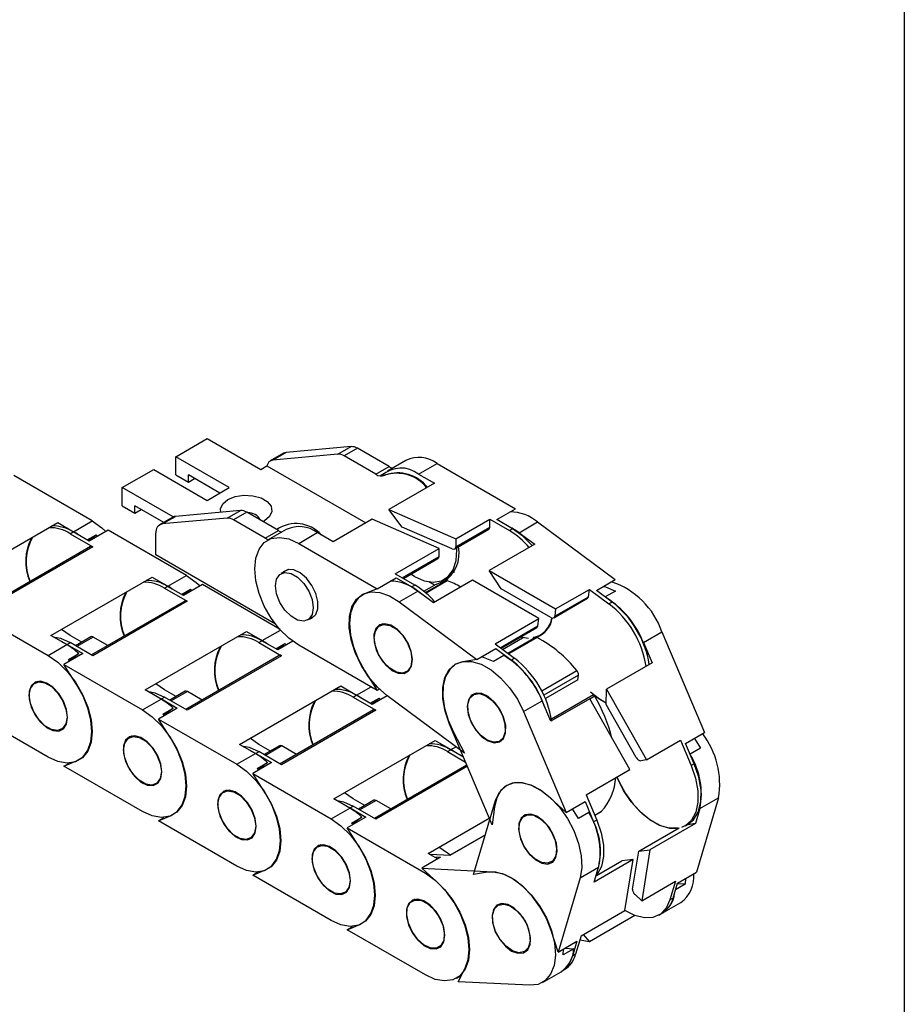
# Model space of a CAD drawing. Header units: millimetres. Extents: x 10 to 410, y 10 to 314.
# Tile 6 of 7: x 367 to 410, y 220 to 268. Entities that reach past the tile are written whole.
import ezdxf

# ---------------------------------------------------------------- set-up
doc = ezdxf.new("R2010")
doc.units = ezdxf.units.MM
doc.header["$LTSCALE"] = 1.5
doc.layers.add('TEXT', color=140, linetype='Continuous', lineweight=25)

msp = doc.modelspace()

# ---------------------------------------------------------------- linework, layer by layer
for p, q in [((374.472, 246.791), (375.987, 247.666)), ((375.987, 247.666), (378.564, 246.178)), ((382.92, 247.279), (379.79, 247)), ((382.283, 246.912), (382.92, 247.279)), ((383.223, 247.198), (382.586, 246.831)), ((384.753, 246.315), (383.223, 247.198)), ((377.049, 245.304), (374.472, 246.791)), ((374.472, 245.916), (374.472, 246.791)), ((379.665, 246.961), (379.028, 246.593)), ((379.79, 247), (379.154, 246.632)), ((382.283, 246.912), (379.154, 246.632)), ((384.117, 245.947), (382.586, 246.831)), ((371.896, 245.304), (373.411, 246.179)), ((373.411, 246.179), (375.988, 244.691)), ((378.564, 246.178), (378.867, 246.353)), ((378.867, 246.353), (383.63, 243.603)), ((384.117, 245.947), (384.753, 246.315)), ((385.564, 246.617), (384.67, 246.101)), ((386.169, 245.952), (387.063, 246.468)), ((387.063, 246.468), (390.844, 244.285)), ((370.444, 243.698), (366.663, 245.881)), ((374.472, 245.916), (375.078, 245.566)), ((376.594, 245.041), (375.078, 245.916)), ((375.078, 245.566), (375.078, 245.916)), ((375.078, 245.566), (375.381, 245.741)), ((384.509, 245.986), (384.342, 245.889)), ((384.571, 245.92), (384.541, 245.902)), ((386.169, 245.952), (386.934, 245.511)), ((374.346, 243.89), (371.896, 245.304)), ((371.896, 244.429), (371.896, 245.304)), ((375.988, 244.691), (377.049, 245.304)), ((386.934, 245.511), (384.742, 244.245)), ((371.896, 244.429), (372.502, 244.079)), ((373.891, 243.628), (372.502, 244.429)), ((372.502, 244.079), (372.502, 244.429)), ((372.502, 244.079), (372.805, 244.254)), ((389.935, 243.761), (390.844, 244.285)), ((374.331, 243.882), (373.695, 243.514)), ((373.82, 243.553), (374.457, 243.921)), ((376.95, 243.833), (373.82, 243.553)), ((377.586, 244.2), (374.457, 243.921)), ((376.95, 243.833), (377.586, 244.2)), ((377.889, 244.119), (377.253, 243.752)), ((379.42, 243.236), (377.889, 244.119)), ((383.93, 243.777), (382.055, 242.694)), ((387.157, 242.373), (383.93, 243.777)), ((384.742, 244.245), (387.97, 242.842)), ((385.384, 243.406), (384.742, 244.245)), ((387.97, 242.842), (389.597, 243.781)), ((389.597, 243.396), (389.597, 243.781)), ((389.597, 243.781), (390.548, 243.232)), ((363.906, 240.806), (368.785, 243.623)), ((368.785, 243.623), (369.55, 243.182)), ((369.55, 243.182), (370.444, 243.698)), ((378.783, 242.868), (377.253, 243.752)), ((378.745, 243.712), (378.666, 243.671)), ((387.797, 242.357), (385.384, 243.406)), ((387.97, 242.457), (389.597, 243.396)), ((390.7, 243.319), (389.935, 243.761)), ((390.7, 243.319), (390.548, 243.232)), ((391.011, 243.133), (391.905, 243.649)), ((391.905, 243.649), (395.649, 240.879)), ((369.383, 243.085), (369.535, 243.173)), ((369.383, 243.085), (370.474, 242.456)), ((370.299, 242.732), (369.535, 243.173)), ((370.202, 242.788), (370.635, 243.038)), ((370.261, 242.754), (370.635, 243.038)), ((371.209, 243.256), (370.299, 242.732)), ((370.635, 243.038), (370.709, 242.968)), ((374.99, 241.074), (371.209, 243.256)), ((373.517, 242.059), (373.517, 243.122)), ((378.783, 242.868), (379.42, 243.236)), ((379.791, 243.284), (378.897, 242.768)), ((380.396, 242.619), (381.29, 243.135)), ((382.055, 242.694), (381.29, 243.135)), ((387.919, 242.355), (389.553, 243.298)), ((387.97, 242.842), (387.97, 242.457)), ((391.011, 243.133), (391.768, 242.573)), ((370.367, 242.466), (365.866, 239.868)), ((370.474, 242.456), (365.929, 239.831)), ((380.396, 242.619), (384.177, 240.437)), ((385.051, 241.157), (387.157, 242.373)), ((387.157, 241.988), (387.157, 242.373)), ((391.768, 242.573), (389.577, 241.308)), ((379.279, 238.733), (373.517, 242.059)), ((385.385, 240.964), (387.157, 241.988)), ((385.447, 240.928), (387.107, 241.886)), ((368.452, 238.182), (373.331, 240.999)), ((373.331, 240.999), (374.096, 240.557)), ((374.096, 240.557), (374.99, 241.074)), ((379.898, 241.367), (379.542, 241.161)), ((384.177, 240.437), (385.087, 240.961)), ((385.051, 241.157), (386.003, 240.608)), ((385.087, 240.961), (385.851, 240.52)), ((385.972, 241.027), (385.795, 241.129)), ((387.752, 241.172), (387.902, 241.258)), ((387.888, 241.25), (387.895, 241.246)), ((389.577, 241.308), (392.776, 239.464)), ((390.145, 240.426), (389.577, 241.308)), ((373.929, 240.461), (374.08, 240.549)), ((373.929, 240.461), (375.02, 239.831)), ((374.845, 240.107), (374.08, 240.549)), ((375.754, 240.632), (374.845, 240.107)), ((379.495, 238.473), (375.754, 240.632)), ((386.003, 240.608), (385.851, 240.52)), ((386.423, 240.316), (386.934, 240.611)), ((386.504, 240.249), (387.486, 240.815)), ((387.554, 240.815), (386.532, 240.225)), ((386.934, 240.611), (386.666, 240.766)), ((388.764, 240.839), (386.889, 239.756)), ((387.544, 240.866), (386.934, 240.611)), ((387.378, 240.77), (387.544, 240.866)), ((387.486, 240.815), (387.378, 240.77)), ((387.419, 240.883), (387.449, 240.901)), ((391.964, 238.995), (388.764, 240.839)), ((394.74, 240.354), (395.649, 240.879)), ((374.747, 240.164), (375.18, 240.414)), ((374.807, 240.129), (375.18, 240.414)), ((375.18, 240.414), (375.255, 240.344)), ((384.177, 240.437), (383.567, 240.182)), ((385.238, 239.8), (386.132, 240.317)), ((386.889, 239.756), (386.132, 240.317)), ((392.537, 239.047), (390.145, 240.426)), ((392.73, 239.11), (394.357, 240.049)), ((392.776, 239.464), (394.403, 240.403)), ((394.357, 240.049), (394.403, 240.403)), ((394.403, 240.403), (395.346, 239.706)), ((395.497, 239.794), (394.74, 240.354)), ((395.653, 240.324), (395.163, 240.041)), ((374.913, 239.842), (370.411, 237.244)), ((375.02, 239.831), (370.474, 237.207)), ((385.238, 239.8), (388.982, 237.03)), ((392.682, 239.032), (394.314, 239.974)), ((395.497, 239.794), (395.346, 239.706)), ((364.542, 239.408), (368.323, 237.225)), ((380.827, 238.934), (381.184, 239.14)), ((392.776, 239.464), (392.73, 239.11)), ((384.444, 238.743), (384.299, 238.659)), ((389.858, 237.779), (391.964, 238.995)), ((390.106, 237.595), (391.917, 238.641)), ((390.144, 237.567), (391.87, 238.564)), ((391.917, 238.641), (391.964, 238.995)), ((369.217, 237.741), (368.452, 238.182)), ((369.383, 238.186), (368.963, 238.477)), ((369.939, 237.866), (369.383, 238.186)), ((370.379, 238.12), (369.636, 237.691)), ((370.486, 238.109), (369.699, 237.655)), ((371.199, 237.698), (370.486, 238.109)), ((372.998, 235.558), (377.877, 238.375)), ((377.877, 238.375), (378.641, 237.933)), ((378.641, 237.933), (379.523, 238.442)), ((390.47, 237.326), (391.807, 238.099)), ((391.879, 238.084), (390.512, 237.295)), ((391.176, 238.063), (391.144, 238.087)), ((391.807, 238.099), (391.687, 238.079)), ((397.005, 237.846), (397.899, 238.362)), ((397.899, 238.362), (399.948, 233.51)), ((368.323, 237.225), (369.217, 237.741)), ((368.979, 237.878), (369.232, 237.75)), ((369.232, 237.75), (369.383, 237.837)), ((369.232, 237.75), (369.996, 237.308)), ((370.474, 237.207), (369.383, 237.837)), ((378.475, 237.837), (378.626, 237.925)), ((378.475, 237.837), (379.566, 237.207)), ((379.391, 237.483), (378.626, 237.925)), ((379.293, 237.54), (379.726, 237.79)), ((379.352, 237.505), (379.726, 237.79)), ((380.117, 237.903), (379.391, 237.483)), ((379.726, 237.79), (379.801, 237.72)), ((384.177, 235.537), (380.396, 237.72)), ((389.858, 237.779), (390.8, 237.082)), ((390.22, 237.511), (391.176, 238.063)), ((391.221, 238.071), (391.176, 238.063)), ((397.005, 237.846), (397.419, 236.864)), ((369.996, 237.308), (369.087, 236.783)), ((369.301, 237.02), (369.801, 237.308)), ((369.801, 237.308), (369.356, 236.969)), ((379.458, 237.218), (374.957, 234.619)), ((379.566, 237.207), (375.02, 234.583)), ((388.982, 237.03), (389.891, 237.555)), ((390.274, 237.219), (389.774, 236.93)), ((389.891, 237.555), (390.648, 236.994)), ((369.697, 235.824), (369.087, 236.783)), ((369.087, 236.783), (372.868, 234.601)), ((369.356, 236.969), (369.301, 237.02)), ((388.982, 237.03), (388.305, 236.918)), ((390.8, 237.082), (390.648, 236.994)), ((397.419, 236.864), (395.228, 235.599)), ((383.567, 236.497), (384.177, 235.537)), ((385.585, 236.432), (385.73, 236.516)), ((392.103, 235.514), (393.796, 236.492)), ((393.874, 236.269), (392.206, 235.306)), ((393.845, 236.046), (393.874, 236.269)), ((367.824, 235.972), (367.68, 235.889)), ((373.929, 235.562), (373.509, 235.853)), ((377.543, 232.934), (382.422, 235.751)), ((382.422, 235.751), (383.187, 235.309)), ((393.845, 236.046), (392.28, 235.142)), ((393.842, 236.029), (393.845, 236.046)), ((373.762, 235.117), (372.998, 235.558)), ((373.524, 235.254), (373.777, 235.125)), ((374.484, 235.241), (373.929, 235.562)), ((374.925, 235.496), (374.182, 235.067)), ((375.032, 235.485), (374.245, 235.031)), ((375.744, 235.074), (375.032, 235.485)), ((383.02, 235.213), (383.172, 235.3)), ((383.936, 234.859), (383.172, 235.3)), ((383.187, 235.309), (383.88, 235.709)), ((384.663, 235.278), (383.936, 234.859)), ((384.283, 235.598), (384.177, 235.537)), ((388.39, 232.52), (384.646, 235.291)), ((388.942, 235.41), (388.801, 235.328)), ((392.574, 234.169), (394.597, 235.336)), ((394.662, 235.254), (394.423, 235.117)), ((394.597, 235.336), (394.46, 235.462)), ((394.754, 235.196), (394.65, 235.273)), ((395.204, 234.854), (395.228, 235.599)), ((395.228, 235.599), (397.159, 232.198)), ((372.868, 234.601), (373.762, 235.117)), ((373.777, 235.125), (373.929, 235.213)), ((373.777, 235.125), (374.542, 234.684)), ((375.02, 234.583), (373.929, 235.213)), ((383.02, 235.213), (384.111, 234.583)), ((383.839, 234.915), (384.272, 235.165)), ((383.898, 234.881), (384.272, 235.165)), ((384.272, 235.165), (384.347, 235.096)), ((391.232, 234.513), (392.126, 235.029)), ((392.54, 234.048), (392.126, 235.029)), ((394.415, 235.13), (392.54, 234.048)), ((396.347, 231.729), (394.415, 235.13)), ((395.206, 234.918), (394.754, 235.196)), ((396.648, 232.312), (395.204, 234.854)), ((368.323, 232.326), (364.542, 234.508)), ((374.542, 234.684), (373.633, 234.159)), ((373.847, 234.396), (374.347, 234.684)), ((373.901, 234.345), (373.847, 234.396)), ((374.347, 234.684), (373.901, 234.345)), ((384.004, 234.594), (379.503, 231.995)), ((384.111, 234.583), (379.566, 231.959)), ((391.232, 234.513), (393.281, 229.661)), ((374.243, 233.2), (373.633, 234.159)), ((373.633, 234.159), (377.414, 231.976)), ((389.716, 229.064), (387.666, 233.916)), ((368.965, 233.662), (369.11, 233.745)), ((372.37, 233.348), (372.225, 233.265)), ((387.859, 233.526), (388.39, 232.52)), ((399.039, 232.985), (399.948, 233.51)), ((378.308, 232.493), (377.543, 232.934)), ((378.475, 232.938), (378.054, 233.229)), ((379.03, 232.617), (378.475, 232.938)), ((379.471, 232.872), (378.728, 232.443)), ((382.089, 230.31), (386.968, 233.126)), ((386.968, 233.126), (387.733, 232.685)), ((390.086, 233.101), (390.242, 233.191)), ((397.159, 232.198), (398.786, 233.137)), ((398.786, 233.137), (399.302, 231.916)), ((399.454, 232.003), (399.039, 232.985)), ((399.46, 233.228), (399.751, 232.758)), ((377.414, 231.976), (378.308, 232.493)), ((378.07, 232.63), (378.323, 232.501)), ((378.323, 232.501), (378.475, 232.589)), ((378.323, 232.501), (379.088, 232.06)), ((379.566, 231.959), (378.475, 232.589)), ((379.578, 232.861), (378.79, 232.406)), ((380.29, 232.45), (379.578, 232.861)), ((387.566, 232.589), (387.718, 232.676)), ((387.566, 232.589), (388.44, 232.084)), ((388.342, 232.316), (387.718, 232.676)), ((387.733, 232.685), (387.977, 232.826)), ((399.751, 232.758), (399.256, 232.472)), ((369.087, 231.884), (369.697, 232.139)), ((369.087, 231.884), (369.356, 232.039)), ((379.088, 232.06), (378.179, 231.535)), ((378.393, 231.771), (378.893, 232.06)), ((378.893, 232.06), (378.447, 231.721)), ((388.501, 231.941), (384.049, 229.371)), ((397.159, 232.198), (396.879, 232.151)), ((399.454, 232.003), (399.302, 231.916)), ((372.868, 229.701), (369.087, 231.884)), ((378.789, 230.576), (378.179, 231.535)), ((378.179, 231.535), (381.96, 229.352)), ((378.447, 231.721), (378.393, 231.771)), ((388.525, 231.883), (384.111, 229.335)), ((394.241, 230.513), (396.347, 231.729)), ((373.511, 231.038), (373.656, 231.121)), ((395.737, 231.319), (395.717, 231.365)), ((376.916, 230.724), (376.771, 230.64)), ((383.02, 230.314), (382.6, 230.605)), ((394.241, 230.513), (394.756, 229.292)), ((382.854, 229.868), (382.089, 230.31)), ((383.576, 229.993), (383.02, 230.314)), ((384.016, 230.247), (383.273, 229.819)), ((384.123, 230.237), (383.336, 229.782)), ((384.836, 229.826), (384.123, 230.237)), ((388.819, 226.663), (389.883, 230.239)), ((393.281, 229.661), (392.509, 230.37)), ((393.281, 229.661), (394.19, 230.186)), ((394.19, 230.186), (394.605, 229.204)), ((400.621, 230.359), (399.558, 226.783)), ((399.727, 229.843), (400.621, 230.359)), ((381.96, 229.352), (382.854, 229.868)), ((382.616, 230.006), (382.869, 229.877)), ((382.869, 229.877), (383.02, 229.965)), ((382.869, 229.877), (383.633, 229.436)), ((384.111, 229.335), (383.02, 229.965)), ((389.827, 229.921), (389.716, 229.064)), ((391.396, 229.567), (391.27, 229.494)), ((393.871, 229.364), (393.581, 229.834)), ((394.372, 229.652), (393.871, 229.364)), ((394.657, 229.526), (394.986, 229.715)), ((394.658, 229.524), (394.972, 229.705)), ((394.972, 229.705), (394.986, 229.715)), ((399.727, 229.843), (399.512, 229.12)), ((373.633, 229.26), (374.243, 229.515)), ((373.633, 229.26), (373.902, 229.415)), ((377.414, 227.077), (373.633, 229.26)), ((383.633, 229.436), (382.724, 228.911)), ((382.938, 229.147), (383.438, 229.436)), ((383.013, 229.078), (382.938, 229.147)), ((383.438, 229.436), (382.993, 229.097)), ((386.635, 227.686), (389.58, 229.386)), ((394.756, 229.292), (394.605, 229.204)), ((399.512, 229.12), (397.321, 227.854)), ((399.019, 229.019), (399.171, 229.107)), ((399.512, 229.12), (399.06, 229.043)), ((383.334, 227.952), (382.724, 228.911)), ((382.724, 228.911), (386.505, 226.728)), ((396.776, 227.794), (398.722, 228.917)), ((398.669, 228.909), (398.722, 228.917)), ((378.057, 228.413), (378.201, 228.497)), ((389.39, 228.58), (387.654, 227.578)), ((389.384, 228.561), (387.679, 227.577)), ((381.461, 228.1), (381.317, 228.016)), ((387.089, 227.423), (386.635, 227.686)), ((387.566, 227.69), (387.146, 227.981)), ((387.706, 227.608), (387.566, 227.69)), ((396.478, 225.965), (396.776, 227.794)), ((396.776, 227.794), (397.321, 227.854)), ((397.321, 227.854), (396.922, 225.408)), ((387.231, 227.505), (386.321, 226.98)), ((387.679, 227.577), (386.74, 227.625)), ((386.921, 227.521), (387.231, 227.505)), ((392.556, 227.267), (392.72, 227.362)), ((396.508, 227.386), (394.633, 226.303)), ((394.743, 226.62), (395.964, 227.325)), ((396.508, 227.386), (395.964, 227.325)), ((396.11, 224.939), (396.508, 227.386)), ((378.179, 226.636), (378.789, 226.891)), ((378.179, 226.636), (378.447, 226.791)), ((387.095, 226.273), (386.321, 226.98)), ((386.321, 226.98), (389.762, 226.804)), ((386.505, 226.728), (386.561, 226.761)), ((389.496, 226.778), (388.819, 226.663)), ((393.954, 226.51), (394.848, 227.026)), ((394.633, 226.303), (394.848, 227.026)), ((398.649, 226.258), (399.558, 226.783)), ((381.96, 224.453), (378.179, 226.636)), ((393.954, 226.51), (392.891, 222.934)), ((396.922, 225.408), (398.55, 226.348)), ((398.55, 226.348), (398.282, 225.448)), ((398.433, 225.535), (398.649, 226.258)), ((399.036, 226.482), (399.023, 226.197)), ((382.602, 225.789), (382.747, 225.873)), ((399.023, 226.197), (398.549, 225.923)), ((399.023, 226.197), (398.636, 226.216)), ((386.007, 225.476), (385.863, 225.392)), ((396.922, 225.408), (396.602, 225.701)), ((397.915, 224.802), (398.809, 225.318)), ((398.433, 225.535), (398.282, 225.448)), ((390.121, 225.26), (389.997, 225.189)), ((394.004, 223.723), (396.11, 224.939)), ((396.593, 224.695), (394.407, 223.433)), ((397.746, 224.714), (397.898, 224.801)), ((382.724, 224.012), (383.334, 224.267)), ((382.724, 224.012), (382.993, 224.167)), ((386.505, 221.829), (382.724, 224.012)), ((392.891, 222.934), (392.558, 223.973)), ((392.891, 222.934), (393.8, 223.459)), ((393.8, 223.459), (393.585, 222.736)), ((394.004, 223.723), (393.736, 222.824)), ((394.407, 223.433), (393.941, 223.511)), ((394.095, 223.776), (394.407, 223.433)), ((387.148, 223.165), (387.293, 223.249)), ((391.283, 222.962), (391.442, 223.054)), ((393.644, 223.091), (393.144, 222.803)), ((393.144, 222.803), (393.157, 223.088)), ((393.202, 223.114), (393.644, 223.091)), ((393.736, 222.824), (393.585, 222.736)), ((388.081, 221.506), (388.418, 222.156)), ((392.142, 221.469), (393.036, 221.985)), ((393.141, 222.055), (393.2, 222.09)), ((388.005, 221.68), (388.242, 221.817)), ((391.521, 221.331), (388.081, 221.506))]:
    msp.add_line(p, q)
at = {"flags": 128}
for points in [[(379.79, 247), (379.724, 246.987), (379.665, 246.961)], [(376.636, 244.115), (376.628, 244.282), (376.74, 244.523), (376.987, 244.727), (377.341, 244.87), (377.758, 244.934), (378.188, 244.913), (378.579, 244.807), (378.884, 244.631), (379.067, 244.405), (379.104, 244.157), (378.992, 243.916), (378.745, 243.712), (378.745, 243.712)], [(370.444, 243.698), (370.916, 243.364), (371.103, 243.196)], [(391.654, 242.507), (391.195, 242.965), (390.7, 243.319)], [(380.396, 237.72), (379.924, 238.054), (379.476, 238.494), (379.074, 239.018), (378.738, 239.6), (378.485, 240.21), (378.328, 240.819), (378.275, 241.394), (378.328, 241.909), (378.485, 242.336), (378.738, 242.655), (379.074, 242.849), (379.476, 242.908), (379.924, 242.83), (380.396, 242.619)], [(385.972, 241.027), (386.44, 240.819), (386.882, 240.748), (387.276, 240.816), (387.602, 241.02), (387.841, 241.349), (387.982, 241.786), (388.016, 242.308), (388.011, 242.408)], [(374.99, 241.074), (375.462, 240.74), (375.649, 240.571)], [(381.093, 239.522), (381.039, 239.195), (380.881, 238.97), (380.639, 238.876), (380.342, 238.922), (380.026, 239.105), (379.73, 239.401), (379.488, 239.775), (379.33, 240.181), (379.275, 240.572), (379.33, 240.9), (379.488, 241.124), (379.73, 241.219), (380.026, 241.172), (380.342, 240.99), (380.639, 240.694), (380.881, 240.32), (381.039, 239.913), (381.093, 239.522)], [(380.895, 238.973), (381.028, 239.014), (381.216, 239.185), (381.316, 239.462), (381.316, 239.816), (381.216, 240.209), (381.028, 240.597), (380.771, 240.939), (380.473, 241.198), (380.168, 241.345), (379.887, 241.365), (379.661, 241.255), (379.609, 241.2)], [(387.449, 240.901), (387.602, 241.01), (387.752, 241.172)], [(385.851, 240.52), (386.347, 240.166), (386.411, 240.11)], [(395.069, 240.544), (395.174, 240.519), (395.653, 240.324)], [(384.646, 235.291), (384.186, 235.693), (383.764, 236.189), (383.401, 236.752), (383.115, 237.355), (382.921, 237.968), (382.828, 238.559), (382.842, 239.1), (382.96, 239.563), (383.178, 239.924), (383.484, 240.167), (383.864, 240.278), (384.297, 240.252), (384.763, 240.09), (385.238, 239.8)], [(383.567, 240.182), (383.259, 239.979), (383.028, 239.664), (382.884, 239.252), (382.836, 238.761), (382.884, 238.215), (383.028, 237.637), (383.259, 237.056), (383.567, 236.497)], [(384.019, 238.228), (384.027, 237.87), (384.134, 237.476), (384.329, 237.09), (384.59, 236.753), (384.889, 236.502), (385.194, 236.364), (385.471, 236.354), (385.692, 236.474), (385.831, 236.709), (385.874, 237.035), (385.816, 237.417), (385.663, 237.812), (385.432, 238.178), (385.148, 238.476), (384.842, 238.673), (384.546, 238.748), (384.294, 238.693), (384.112, 238.513), (384.019, 238.228)], [(385.851, 237.021), (385.796, 236.693), (385.639, 236.469), (385.397, 236.374), (385.1, 236.421), (384.784, 236.603), (384.488, 236.899), (384.246, 237.273), (384.088, 237.68), (384.033, 238.07), (384.088, 238.398), (384.246, 238.622), (384.488, 238.717), (384.784, 238.671), (385.1, 238.488), (385.397, 238.192), (385.639, 237.818), (385.796, 237.411), (385.851, 237.021)], [(368.559, 238.12), (368.911, 238.048), (369.383, 237.837)], [(391.474, 238.044), (391.469, 238.044), (391.076, 238.105)], [(368.323, 237.225), (368.795, 236.891), (369.243, 236.451), (369.645, 235.927), (369.981, 235.345), (370.234, 234.735), (370.391, 234.126), (370.444, 233.551), (370.391, 233.036), (370.234, 232.609), (369.981, 232.29), (369.645, 232.096), (369.243, 232.037), (368.795, 232.114), (368.323, 232.326)], [(389.774, 236.93), (389.294, 237.125), (389.19, 237.15)], [(387.666, 233.916), (387.455, 234.529), (387.344, 235.127), (387.339, 235.678), (387.439, 236.157), (387.64, 236.538), (387.932, 236.802), (388.299, 236.937), (388.725, 236.935), (389.187, 236.797), (389.662, 236.529), (390.126, 236.145), (390.556, 235.665), (390.931, 235.111), (391.232, 234.513)], [(388.305, 236.918), (387.953, 236.794), (387.67, 236.551), (387.468, 236.2), (387.358, 235.758), (387.343, 235.245), (387.425, 234.685), (387.6, 234.103), (387.859, 233.526)], [(369.254, 234.237), (369.204, 234.616), (369.058, 235.012), (368.832, 235.382), (368.551, 235.686), (368.246, 235.892), (367.948, 235.977), (367.691, 235.931), (367.503, 235.76), (367.403, 235.483), (367.403, 235.129), (367.503, 234.736), (367.691, 234.348), (367.948, 234.006), (368.246, 233.747), (368.551, 233.6), (368.832, 233.58), (369.058, 233.69), (369.204, 233.917), (369.254, 234.237)], [(367.413, 235.3), (367.468, 235.627), (367.626, 235.852), (367.868, 235.947), (368.165, 235.9), (368.48, 235.718), (368.777, 235.422), (369.019, 235.048), (369.177, 234.641), (369.232, 234.25), (369.177, 233.923), (369.019, 233.698), (368.777, 233.604), (368.48, 233.65), (368.165, 233.832), (367.868, 234.128), (367.626, 234.502), (367.468, 234.909), (367.413, 235.3)], [(369.697, 232.139), (370.006, 232.342), (370.237, 232.656), (370.38, 233.069), (370.429, 233.559), (370.38, 234.106), (370.237, 234.683), (370.006, 235.265), (369.697, 235.824)], [(373.105, 235.496), (373.457, 235.424), (373.929, 235.213)], [(388.944, 235.41), (388.717, 235.303), (388.57, 235.078), (388.517, 234.759), (388.566, 234.381), (388.71, 233.985), (388.935, 233.614), (389.215, 233.308), (389.521, 233.1), (389.818, 233.013), (390.076, 233.057), (390.266, 233.225), (390.367, 233.501), (390.369, 233.854), (390.271, 234.246), (390.084, 234.635), (389.829, 234.978), (389.532, 235.239), (389.226, 235.388), (388.944, 235.41)], [(390.344, 233.549), (390.246, 233.258), (390.051, 233.083), (389.784, 233.045), (389.475, 233.147), (389.162, 233.379), (388.883, 233.711), (388.672, 234.104), (388.554, 234.51), (388.543, 234.881), (388.641, 235.171), (388.835, 235.346), (389.103, 235.385), (389.412, 235.282), (389.725, 235.051), (390.003, 234.719), (390.215, 234.326), (390.333, 233.919), (390.344, 233.549)], [(394.46, 235.462), (394.904, 235.112), (395.207, 234.938)], [(372.868, 234.601), (373.34, 234.267), (373.789, 233.827), (374.191, 233.303), (374.527, 232.721), (374.78, 232.111), (374.936, 231.502), (374.99, 230.926), (374.936, 230.412), (374.78, 229.985), (374.527, 229.666), (374.191, 229.472), (373.789, 229.413), (373.34, 229.49), (372.868, 229.701)], [(373.8, 231.613), (373.75, 231.992), (373.604, 232.387), (373.378, 232.758), (373.097, 233.062), (372.791, 233.268), (372.494, 233.353), (372.237, 233.307), (372.049, 233.136), (371.949, 232.859), (371.949, 232.505), (372.049, 232.112), (372.237, 231.724), (372.494, 231.382), (372.791, 231.123), (373.097, 230.976), (373.378, 230.956), (373.604, 231.066), (373.75, 231.293), (373.8, 231.613)], [(371.959, 232.676), (372.014, 233.003), (372.172, 233.228), (372.414, 233.323), (372.71, 233.276), (373.026, 233.094), (373.323, 232.798), (373.565, 232.424), (373.723, 232.017), (373.777, 231.626), (373.723, 231.299), (373.565, 231.074), (373.323, 230.979), (373.026, 231.026), (372.71, 231.208), (372.414, 231.504), (372.172, 231.878), (372.014, 232.285), (371.959, 232.676)], [(374.243, 229.515), (374.552, 229.718), (374.783, 230.032), (374.926, 230.444), (374.974, 230.935), (374.926, 231.482), (374.783, 232.059), (374.552, 232.641), (374.243, 233.2)], [(377.65, 232.872), (378.003, 232.8), (378.475, 232.589)], [(377.414, 231.976), (377.886, 231.643), (378.334, 231.203), (378.737, 230.679), (379.072, 230.097), (379.325, 229.486), (379.482, 228.878), (379.535, 228.302), (379.482, 227.788), (379.325, 227.361), (379.072, 227.042), (378.737, 226.848), (378.334, 226.788), (377.886, 226.866), (377.414, 227.077)], [(399.171, 229.107), (399.415, 229.303), (399.649, 229.677), (399.773, 230.163), (399.781, 230.734), (399.673, 231.359), (399.454, 232.003)], [(399.302, 231.916), (399.513, 231.303), (399.624, 230.705), (399.63, 230.153), (399.53, 229.675), (399.329, 229.294), (399.037, 229.03), (398.837, 228.937)], [(392.509, 230.37), (392.064, 230.719), (391.613, 230.961), (391.175, 231.085), (390.771, 231.084), (390.42, 230.958), (390.138, 230.714), (389.937, 230.363), (389.827, 229.921)], [(389.883, 230.239), (390.067, 230.638), (390.344, 230.925), (390.699, 231.083), (391.116, 231.105), (391.573, 230.991), (392.048, 230.745), (392.516, 230.381), (392.954, 229.915), (393.34, 229.373), (393.655, 228.781), (393.882, 228.168), (394.012, 227.565), (394.036, 227.003), (393.954, 226.51)], [(395.731, 231.373), (395.837, 231.131), (396.144, 230.572), (396.515, 230.06), (396.933, 229.619), (397.377, 229.27), (397.829, 229.029), (398.266, 228.907), (398.669, 228.909)], [(398.661, 228.894), (398.244, 228.897), (397.782, 229.035), (397.307, 229.303), (396.842, 229.687), (396.412, 230.167), (396.037, 230.721), (395.737, 231.319)], [(378.346, 228.989), (378.295, 229.367), (378.149, 229.763), (377.924, 230.133), (377.643, 230.438), (377.337, 230.644), (377.04, 230.728), (376.783, 230.683), (376.594, 230.512), (376.495, 230.235), (376.495, 229.88), (376.594, 229.488), (376.783, 229.099), (377.04, 228.757), (377.337, 228.499), (377.643, 228.352), (377.924, 228.332), (378.149, 228.441), (378.295, 228.669), (378.346, 228.989)], [(376.505, 230.052), (376.56, 230.379), (376.718, 230.604), (376.959, 230.698), (377.256, 230.652), (377.572, 230.47), (377.869, 230.174), (378.11, 229.8), (378.268, 229.393), (378.323, 229.002), (378.268, 228.675), (378.11, 228.45), (377.869, 228.355), (377.572, 228.402), (377.256, 228.584), (376.959, 228.88), (376.718, 229.254), (376.56, 229.661), (376.505, 230.052)], [(378.789, 226.891), (379.097, 227.093), (379.329, 227.408), (379.472, 227.82), (379.52, 228.311), (379.472, 228.858), (379.329, 229.435), (379.097, 230.017), (378.789, 230.576)], [(382.196, 230.248), (382.548, 230.176), (383.02, 229.965)], [(392.181, 229.256), (391.876, 229.474), (391.576, 229.573), (391.314, 229.542), (391.116, 229.385), (391.006, 229.118), (390.995, 228.77), (391.083, 228.38), (391.263, 227.989), (391.513, 227.64), (391.807, 227.37), (392.114, 227.21), (392.399, 227.175), (392.632, 227.27), (392.788, 227.486), (392.85, 227.797), (392.811, 228.171), (392.675, 228.567), (392.457, 228.942), (392.181, 229.256)], [(392.406, 227.214), (392.115, 227.241), (391.799, 227.405), (391.498, 227.687), (391.246, 228.052), (391.075, 228.457), (391.005, 228.853), (391.044, 229.192), (391.189, 229.433), (391.42, 229.548), (391.711, 229.521), (392.027, 229.357), (392.328, 229.075), (392.58, 228.709), (392.751, 228.304), (392.821, 227.908), (392.782, 227.569), (392.637, 227.328), (392.406, 227.214)], [(381.96, 229.352), (382.432, 229.018), (382.88, 228.578), (383.282, 228.054), (383.618, 227.473), (383.871, 226.862), (384.028, 226.254), (384.081, 225.678), (384.028, 225.164), (383.871, 224.736), (383.618, 224.418), (383.282, 224.224), (382.88, 224.164), (382.432, 224.242), (381.96, 224.453)], [(394.756, 229.292), (394.967, 228.678), (395.079, 228.081), (395.084, 227.529), (394.984, 227.051), (394.783, 226.67), (394.743, 226.62)], [(382.892, 226.365), (382.841, 226.743), (382.695, 227.139), (382.469, 227.509), (382.188, 227.814), (381.883, 228.02), (381.585, 228.104), (381.329, 228.059), (381.14, 227.888), (381.04, 227.61), (381.04, 227.256), (381.14, 226.864), (381.329, 226.475), (381.585, 226.133), (381.883, 225.875), (382.188, 225.727), (382.469, 225.708), (382.695, 225.817), (382.841, 226.044), (382.892, 226.365)], [(381.051, 227.428), (381.105, 227.755), (381.263, 227.98), (381.505, 228.074), (381.802, 228.028), (382.118, 227.845), (382.414, 227.549), (382.656, 227.175), (382.814, 226.769), (382.869, 226.378), (382.814, 226.05), (382.656, 225.826), (382.414, 225.731), (382.118, 225.778), (381.802, 225.96), (381.505, 226.256), (381.263, 226.63), (381.105, 227.037), (381.051, 227.428)], [(383.334, 224.267), (383.643, 224.469), (383.874, 224.784), (384.017, 225.196), (384.066, 225.687), (384.017, 226.233), (383.874, 226.811), (383.643, 227.392), (383.334, 227.952)], [(386.505, 226.728), (386.977, 226.394), (387.426, 225.954), (387.828, 225.43), (388.164, 224.848), (388.417, 224.238), (388.573, 223.63), (388.627, 223.054), (388.573, 222.54), (388.417, 222.112), (388.164, 221.794), (387.828, 221.6), (387.426, 221.54), (386.977, 221.618), (386.505, 221.829)], [(392.558, 223.973), (392.328, 224.555), (392.021, 225.115), (391.65, 225.627), (391.232, 226.067), (390.788, 226.416), (390.336, 226.658), (389.899, 226.78), (389.496, 226.778)], [(389.762, 226.804), (390.214, 226.714), (390.687, 226.491), (391.157, 226.146), (391.602, 225.697), (391.999, 225.166), (392.328, 224.58), (392.572, 223.969), (392.719, 223.362), (392.763, 222.791), (392.699, 222.284), (392.533, 221.866), (392.272, 221.559), (391.929, 221.377), (391.521, 221.331)], [(388.418, 222.156), (388.562, 222.567), (388.611, 223.057), (388.564, 223.603), (388.422, 224.181), (388.192, 224.762), (387.884, 225.322), (387.512, 225.833), (387.095, 226.273)], [(387.437, 223.741), (387.387, 224.119), (387.241, 224.515), (387.015, 224.885), (386.734, 225.19), (386.428, 225.395), (386.131, 225.48), (385.874, 225.435), (385.686, 225.264), (385.586, 224.986), (385.586, 224.632), (385.686, 224.239), (385.874, 223.851), (386.131, 223.509), (386.428, 223.251), (386.734, 223.103), (387.015, 223.083), (387.241, 223.193), (387.387, 223.42), (387.437, 223.741)], [(385.678, 224.321), (385.599, 224.719), (385.629, 225.065), (385.765, 225.315), (385.99, 225.441), (386.278, 225.426), (386.592, 225.273), (386.897, 225), (387.154, 224.64), (387.333, 224.236), (387.412, 223.838), (387.381, 223.492), (387.245, 223.242), (387.02, 223.116), (386.733, 223.131), (386.418, 223.284), (386.114, 223.557), (385.857, 223.917), (385.678, 224.321)], [(398.282, 225.448), (398.098, 225.048), (397.821, 224.762), (397.466, 224.604), (397.049, 224.581), (396.592, 224.696), (396.117, 224.941), (396.111, 224.945)], [(391.49, 224.024), (391.318, 224.417), (391.074, 224.772), (390.782, 225.05), (390.475, 225.222), (390.187, 225.269), (389.947, 225.186), (389.783, 224.981), (389.712, 224.678), (389.742, 224.308), (389.869, 223.912), (390.08, 223.533), (390.352, 223.212), (390.655, 222.984), (390.957, 222.873), (391.225, 222.891), (391.429, 223.037), (391.548, 223.295), (391.569, 223.636), (391.49, 224.024)], [(390.384, 223.216), (390.101, 223.541), (389.883, 223.931), (389.756, 224.338), (389.736, 224.713), (389.825, 225.012), (390.012, 225.197), (390.275, 225.248), (390.582, 225.157), (390.896, 224.935), (391.179, 224.61), (391.397, 224.221), (391.523, 223.814), (391.543, 223.438), (391.455, 223.139), (391.268, 222.954), (391.005, 222.903), (390.698, 222.994), (390.384, 223.216)], [(393.585, 222.736), (393.389, 222.319), (393.34, 222.254)]]:
    msp.add_lwpolyline(points, dxfattribs=at)
for centre, radius, start, end in [((382.941, 246.754), 0.526, 57.6507, 92.3578), ((379.192, 246.306), 0.328, 96.6641, 171.7839), ((382.305, 246.387), 0.526, 57.6507, 92.3578), ((386.189, 245.281), 1.474, 53.6074, 115.0822), ((385.328, 244.904), 1.344, 51.2409, 133.2844), ((385.078, 246.863), 0.637, 239.3049, 255.6324), ((384.369, 246.301), 0.434, 234.5279, 293.3867), ((384.415, 246.221), 0.339, 257.7172, 297.487), ((385.122, 244.136), 1.86, 38.8108, 108.2157), ((385.156, 244.166), 1.849, 38.5733, 108.4532), ((374.481, 243.62), 0.302, 94.5775, 119.7353), ((376.971, 243.307), 0.526, 57.6507, 92.3578), ((377.608, 243.675), 0.526, 57.6507, 92.3578), ((377.992, 243.476), 0.614, 25.4033, 94.6021), ((390.576, 242.053), 2.078, 50.2166, 89.9972), ((368.413, 241.591), 1.782, 57.0084, 92.0282), ((368.543, 241.599), 1.86, 57.7654, 91.2713), ((373.889, 243.183), 0.377, 100.5468, 189.2519), ((380.267, 241.956), 1.618, 41.3528, 124.9826), ((380.42, 241.991), 1.438, 52.7332, 115.9563), ((389.492, 243.385), 0.106, 305.0133, 6.2988), ((389.337, 240.919), 2.776, 52.9084, 66.0902), ((369.693, 241.743), 2.451, 151.8603, 203.2197), ((369.754, 241.726), 2.489, 151.2652, 202.269), ((367.997, 240.501), 3.098, 54.3328, 59.9087), ((379.114, 243.43), 0.652, 239.4889, 255.4485), ((379.747, 243.79), 0.644, 239.3885, 255.5488), ((388.507, 239.868), 3.934, 40.4202, 58.7454), ((370.411, 242.368), 0.108, 54.3824, 114.3071), ((386.502, 242.14), 1.626, 302.5807, 11.251), ((372.959, 238.967), 1.782, 57.0084, 92.0282), ((373.088, 238.975), 1.86, 57.7654, 91.2713), ((372.542, 237.877), 3.098, 54.3328, 59.9087), ((384.82, 238.767), 2.031, 49.7378, 90.476), ((383.961, 237.244), 3.934, 40.4202, 58.7454), ((387.519, 240.725), 0.0961, 68.9597, 110.2787), ((386.277, 237.075), 3.951, 60.6719, 71.1548), ((394.213, 237.071), 3.905, 19.3014, 71.3369), ((374.238, 239.119), 2.451, 151.8603, 203.2197), ((374.3, 239.102), 2.489, 151.2652, 202.269), ((394.263, 240.053), 0.0941, 302.8716, 357.2859), ((392.779, 236.158), 4.55, 21.7706, 57.5118), ((374.957, 239.744), 0.108, 54.3824, 114.3071), ((392.432, 235.937), 4.764, 9.2164, 52.2976), ((392.595, 236.031), 4.752, 9.1597, 52.3543), ((391.447, 239.218), 1.164, 281.921, 350.4153), ((391.461, 239.192), 1.163, 289.4651, 351.5), ((370.424, 238.022), 0.108, 54.3824, 114.3071), ((377.504, 236.342), 1.782, 57.0084, 92.0282), ((377.634, 236.351), 1.86, 57.7654, 91.2713), ((391.821, 237.98), 0.12, 61.0876, 96.7443), ((388.988, 232.653), 6.153, 38.6018, 61.9709), ((367.486, 234.789), 3.422, 47.4129, 59.6144), ((378.784, 236.494), 2.451, 151.8603, 203.2197), ((378.846, 236.478), 2.489, 151.2652, 202.269), ((377.088, 235.253), 3.098, 54.3328, 59.9087), ((379.503, 237.12), 0.108, 54.3824, 114.3071), ((387.936, 233.364), 4.508, 21.6764, 58.7689), ((387.652, 233.17), 4.859, 18.5725, 51.9216), ((387.889, 233.315), 4.761, 8.9942, 52.3077), ((393.562, 236.285), 0.313, 357.0307, 41.3544), ((374.969, 235.398), 0.108, 54.3824, 114.3071), ((382.05, 233.718), 1.782, 57.0084, 92.0282), ((382.18, 233.727), 1.86, 57.7654, 91.2713), ((381.634, 232.629), 3.098, 54.3328, 59.9087), ((394.361, 235.084), 0.345, 29.5249, 46.9995), ((387.643, 231.201), 8.105, 14.6085, 30.006), ((372.031, 232.165), 3.422, 47.4129, 59.6144), ((383.33, 233.87), 2.451, 151.8603, 203.2197), ((383.392, 233.854), 2.489, 151.2652, 202.269), ((384.049, 234.496), 0.108, 54.3824, 114.3071), ((396.714, 231.033), 3.966, 350.2092, 37.6394), ((379.515, 232.773), 0.108, 54.3824, 114.3071), ((386.596, 231.094), 1.782, 57.0084, 92.0282), ((386.725, 231.103), 1.86, 57.7654, 91.2713), ((376.577, 229.541), 3.422, 47.4129, 59.6144), ((387.875, 231.246), 2.451, 151.8603, 203.2197), ((387.937, 231.229), 2.489, 151.2652, 202.269), ((386.18, 230.005), 3.098, 54.3328, 59.9087), ((396.165, 230.548), 3.631, 348.8085, 30.9325), ((393.113, 231.463), 2.561, 316.9787, 357.2313), ((384.061, 230.149), 0.108, 54.3824, 114.3071), ((381.123, 226.917), 3.422, 47.4129, 59.6144), ((391.265, 227.732), 3.653, 348.8635, 31.7228), ((391.738, 227.786), 3.198, 344.3389, 26.3208), ((397.907, 226.555), 1.531, 306.0823, 5.7876), ((397.224, 225.896), 1.287, 296.6772, 354.6529), ((397.291, 225.807), 1.174, 301.1059, 346.6286), ((392.282, 223.12), 1.362, 303.5981, 358.808), ((392.589, 223.099), 1.18, 301.2265, 346.508)]:
    msp.add_arc(centre, radius, start, end)
for centre, major_axis, ratio, start_param, end_param in [((387.797, 242.532), (-0.133, 0.17), 0.651026, 2.26408, 3.834877), ((386.985, 242.063), (-0.133, 0.17), 0.651026, 3.049397, 3.834877), ((392.558, 239.208), (-0.135, 0.168), 0.637308, 2.117284, 3.688081), ((391.746, 238.739), (-0.135, 0.168), 0.637308, 3.042577, 3.688081), ((396.775, 232.333), (-0.136, 0.168), 0.543405, 1.271367, 2.842163), ((396.624, 225.832), (-0.12, 0.178), 0.474837, 0.466522, 2.037319)]:
    msp.add_ellipse(centre, major_axis=major_axis, ratio=ratio, start_param=start_param, end_param=end_param)
at = {"layer": 'TEXT'}
msp.add_line((409.575, 314.325), (409.575, 9.525), dxfattribs=at)

doc.saveas('drawing.dxf')
